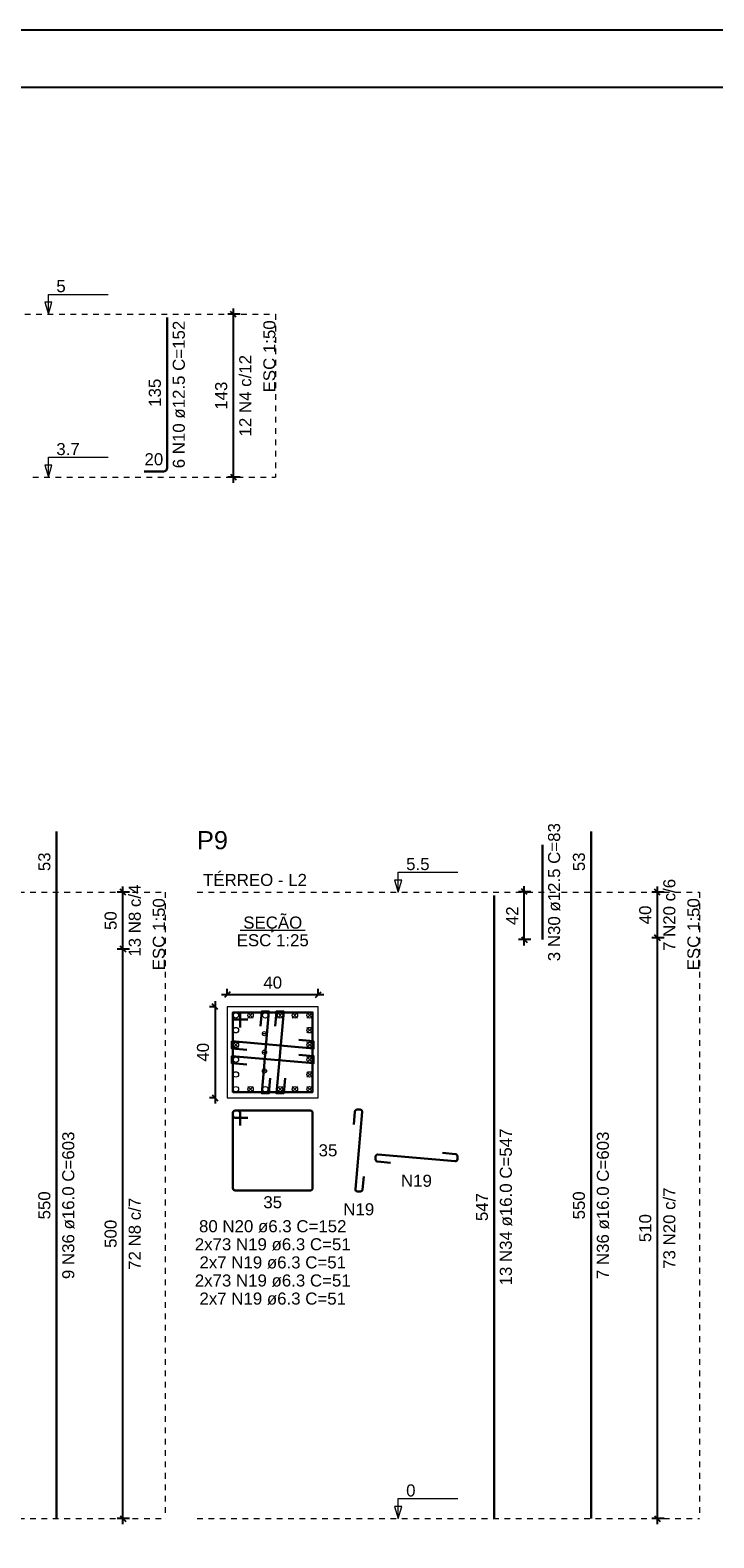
# Model space of a CAD drawing. Header units: millimetres. Extents: x 10 to 1250, y -62 to 528.
# Tile 135 of 256: x 232 to 244, y 166 to 193. Entities that reach past the tile are written whole.
import ezdxf

# ---------------------------------------------------------------- set-up
doc = ezdxf.new("R2010")
doc.units = ezdxf.units.MM
doc.header["$LTSCALE"] = 0.05
doc.linetypes.add('DOT', pattern=[6.35, 0, -6.35])
for name, color, linetype, lineweight in [('Descrição da armadura', 7, 'Continuous', 5), ('DT-Barras na forma', 2, 'Continuous', 30), ('DT-Barras no corte', 5, 'Continuous', 5), ('DT-Barras rebatidas', 2, 'Continuous', 30), ('DT-Cotas', 9, 'Continuous', 5), ('DT-Forma', 5, 'Continuous', 5), ('DT-Pontilhado', 9, 'DOT', 5), ('DT-Textos', 7, 'Continuous', 5), ('DT-Título', 3, 'Continuous', 20), ('Textos armaduras', 7, 'Continuous', 5)]:
    doc.layers.add(name, color=color, linetype=linetype, lineweight=lineweight)
doc.layers.add('FOLHA_PADRÃO', color=7, linetype='Continuous')
doc.styles.add('Arial', font='arial.ttf')
doc.styles.get("Standard").update_dxf_attribs({"font": 'arial.ttf'})
doc.dimstyles.new('UM_25.000000', dxfattribs={"dimtxt": 0.18, "dimasz": 0.1, "dimexe": 0.1, "dimexo": 0.2, "dimgap": 0, "dimtad": 1, "dimtih": 1, "dimtoh": 1, "dimdec": 1, "dimlfac": 25, "dimzin": 0, "dimdsep": 46, "dimtxsty": 'Standard', "dimcen": 0.09, "dimdle": 0.1, "dimadec": 1, "dimazin": 2, "dimtfac": 1, "dimtdec": 4, "dimtofl": 0, "dimtmove": 0, "dimatfit": 3, "dimfxl": 1, "dimtolj": 1, "dimarcsym": 0})
doc.dimstyles.new('UM_50.000000', dxfattribs={"dimtxt": 0.18, "dimasz": 0.1, "dimexe": 0.1, "dimexo": 0.2, "dimgap": 0.1, "dimtad": 1, "dimdec": 1, "dimlfac": 50, "dimzin": 0, "dimdsep": 46, "dimtxsty": 'Standard', "dimblk": 'OBLIQUE', "dimcen": 0.09, "dimdle": 0.1, "dimadec": 1, "dimazin": 2, "dimtfac": 1, "dimtdec": 1, "dimtofl": 0, "dimtmove": 0, "dimatfit": 3, "dimldrblk": 'OBLIQUE', "dimfxl": 1, "dimtolj": 1, "dimarcsym": 1})

# ---------------------------------------------------------------- blocks, each defined once
blk = doc.blocks.new('A1EST. 1500')
at = {"layer": 'FOLHA_PADRÃO', "color": 1, "linetype": 'Continuous'}
blk.add_line((150.008, 59.4), (0, 59.4), dxfattribs=at)
at = {"layer": 'FOLHA_PADRÃO', "color": 6, "linetype": 'Continuous'}
blk.add_lwpolyline([(149, 58.4), (149, 1), (1, 1), (1, 58.4), (149, 58.4)], dxfattribs=at)
blk = doc.blocks.new('_Oblique')
at = {"color": 0, "linetype": 'ByBlock', "lineweight": -2}
blk.add_line((-0.5, -0.5), (0.5, 0.5), dxfattribs=at)
blk = doc.blocks.new('*D1500')
at = {"layer": 'Defpoints', "color": 0, "transparency": 16777216}
for p in [(235.203, 187.595), (235.52, 187.595), (235.52, 184.735)]:
    blk.add_point(p, dxfattribs=at)
at = {"layer": 'DT-Cotas', "color": 0, "lineweight": -2, "transparency": 16777216}
for p, q in [((235.32, 187.595), (235.103, 187.595)), ((235.203, 184.635), (235.203, 187.695)), ((235.32, 184.735), (235.103, 184.735))]:
    blk.add_line(p, q, dxfattribs=at)
at = {"layer": 'DT-Cotas', "color": 0, "lineweight": -2, "transparency": 16777216, "xscale": 0.1, "yscale": 0.1, "zscale": 0.1}
for p, rotation in [((235.203, 187.595), 90), ((235.203, 184.735), 270)]:
    blk.add_blockref('_Oblique', p, dxfattribs=dict(at, rotation=rotation))
blk = doc.blocks.new('*D1538')
at = {"layer": 'Defpoints', "color": 0, "transparency": 16777216}
for p in [(233.261, 176.447), (233.579, 176.447), (233.579, 166.447)]:
    blk.add_point(p, dxfattribs=at)
at = {"layer": 'DT-Cotas', "color": 0, "lineweight": -2, "transparency": 16777216}
for p, q in [((233.379, 176.447), (233.161, 176.447)), ((233.261, 166.347), (233.261, 176.547)), ((233.379, 166.447), (233.161, 166.447))]:
    blk.add_line(p, q, dxfattribs=at)
at = {"layer": 'DT-Cotas', "color": 0, "lineweight": -2, "transparency": 16777216, "xscale": 0.1, "yscale": 0.1, "zscale": 0.1}
for p, rotation in [((233.261, 176.447), 90), ((233.261, 166.447), 270)]:
    blk.add_blockref('_Oblique', p, dxfattribs=dict(at, rotation=rotation))
blk = doc.blocks.new('*D1539')
at = {"layer": 'Defpoints', "color": 0, "transparency": 16777216}
for p in [(233.261, 177.447), (233.579, 177.447), (233.579, 176.447)]:
    blk.add_point(p, dxfattribs=at)
at = {"layer": 'DT-Cotas', "color": 0, "lineweight": -2, "transparency": 16777216}
for p, q in [((233.379, 177.447), (233.161, 177.447)), ((233.261, 176.347), (233.261, 177.547)), ((233.379, 176.447), (233.161, 176.447))]:
    blk.add_line(p, q, dxfattribs=at)
at = {"layer": 'DT-Cotas', "color": 0, "lineweight": -2, "transparency": 16777216, "xscale": 0.1, "yscale": 0.1, "zscale": 0.1}
for p, rotation in [((233.261, 177.447), 90), ((233.261, 176.447), 270)]:
    blk.add_blockref('_Oblique', p, dxfattribs=dict(at, rotation=rotation))
blk = doc.blocks.new('*D1540')
at = {"layer": 'Defpoints', "color": 0, "transparency": 16777216}
for p in [(233.261, 176.447), (233.579, 176.447), (233.579, 166.447)]:
    blk.add_point(p, dxfattribs=at)
at = {"layer": 'DT-Cotas', "color": 0, "lineweight": -2, "transparency": 16777216}
for p, q in [((233.379, 176.447), (233.161, 176.447)), ((233.261, 166.347), (233.261, 176.547)), ((233.379, 166.447), (233.161, 166.447))]:
    blk.add_line(p, q, dxfattribs=at)
at = {"layer": 'DT-Cotas', "color": 0, "lineweight": -2, "transparency": 16777216, "xscale": 0.1, "yscale": 0.1, "zscale": 0.1}
for p, rotation in [((233.261, 176.447), 90), ((233.261, 166.447), 270)]:
    blk.add_blockref('_Oblique', p, dxfattribs=dict(at, rotation=rotation))
blk = doc.blocks.new('*D1541')
at = {"layer": 'Defpoints', "color": 0, "transparency": 16777216}
for p in [(233.261, 177.447), (233.579, 177.447), (233.579, 176.447)]:
    blk.add_point(p, dxfattribs=at)
at = {"layer": 'DT-Cotas', "color": 0, "lineweight": -2, "transparency": 16777216}
for p, q in [((233.379, 177.447), (233.161, 177.447)), ((233.261, 176.347), (233.261, 177.547)), ((233.379, 176.447), (233.161, 176.447))]:
    blk.add_line(p, q, dxfattribs=at)
at = {"layer": 'DT-Cotas', "color": 0, "lineweight": -2, "transparency": 16777216, "xscale": 0.1, "yscale": 0.1, "zscale": 0.1}
for p, rotation in [((233.261, 177.447), 90), ((233.261, 176.447), 270)]:
    blk.add_blockref('_Oblique', p, dxfattribs=dict(at, rotation=rotation))
blk = doc.blocks.new('*D1542')
at = {"layer": 'Defpoints', "color": 0, "transparency": 16777216}
for p in [(233.261, 176.447), (233.579, 176.447), (233.579, 166.447)]:
    blk.add_point(p, dxfattribs=at)
at = {"layer": 'DT-Cotas', "color": 0, "lineweight": -2, "transparency": 16777216}
for p, q in [((233.379, 176.447), (233.161, 176.447)), ((233.261, 166.347), (233.261, 176.547)), ((233.379, 166.447), (233.161, 166.447))]:
    blk.add_line(p, q, dxfattribs=at)
at = {"layer": 'DT-Cotas', "color": 0, "lineweight": -2, "transparency": 16777216, "xscale": 0.1, "yscale": 0.1, "zscale": 0.1}
for p, rotation in [((233.261, 176.447), 90), ((233.261, 166.447), 270)]:
    blk.add_blockref('_Oblique', p, dxfattribs=dict(at, rotation=rotation))
blk = doc.blocks.new('*D1543')
at = {"layer": 'Defpoints', "color": 0, "transparency": 16777216}
for p in [(233.261, 177.447), (233.579, 177.447), (233.579, 176.447)]:
    blk.add_point(p, dxfattribs=at)
at = {"layer": 'DT-Cotas', "color": 0, "lineweight": -2, "transparency": 16777216}
for p, q in [((233.379, 177.447), (233.161, 177.447)), ((233.261, 176.347), (233.261, 177.547)), ((233.379, 176.447), (233.161, 176.447))]:
    blk.add_line(p, q, dxfattribs=at)
at = {"layer": 'DT-Cotas', "color": 0, "lineweight": -2, "transparency": 16777216, "xscale": 0.1, "yscale": 0.1, "zscale": 0.1}
for p, rotation in [((233.261, 177.447), 90), ((233.261, 176.447), 270)]:
    blk.add_blockref('_Oblique', p, dxfattribs=dict(at, rotation=rotation))
blk = doc.blocks.new('*D1544')
at = {"layer": 'Defpoints', "color": 0, "transparency": 16777216}
for p in [(235.094, 175.435), (234.882, 173.835), (235.094, 173.835)]:
    blk.add_point(p, dxfattribs=at)
at = {"layer": 'DT-Cotas', "color": 0, "lineweight": -2, "transparency": 16777216}
for p, q in [((234.894, 175.435), (234.782, 175.435)), ((234.882, 175.535), (234.882, 173.735)), ((234.894, 173.835), (234.782, 173.835))]:
    blk.add_line(p, q, dxfattribs=at)
at = {"layer": 'DT-Cotas', "color": 0, "lineweight": -2, "transparency": 16777216, "xscale": 0.1, "yscale": 0.1, "zscale": 0.1}
for p, rotation in [((234.882, 175.435), 90), ((234.882, 173.835), 270)]:
    blk.add_blockref('_Oblique', p, dxfattribs=dict(at, rotation=rotation))
at = {"layer": 'DT-Cotas', "transparency": 16777216, "insert": (234.67, 174.635), "char_height": 0.2118, "attachment_point": 5, "rotation": 90, "style": 'Arial'}
blk.add_mtext('\\A1;40', dxfattribs=at)
blk = doc.blocks.new('*D1545')
at = {"layer": 'Defpoints', "color": 0, "transparency": 16777216}
for p in [(236.694, 175.647), (235.094, 175.435), (236.694, 175.435)]:
    blk.add_point(p, dxfattribs=at)
at = {"layer": 'DT-Cotas', "color": 0, "lineweight": -2, "transparency": 16777216}
for p, q in [((234.994, 175.647), (236.794, 175.647)), ((235.094, 175.635), (235.094, 175.747)), ((236.694, 175.635), (236.694, 175.747))]:
    blk.add_line(p, q, dxfattribs=at)
at = {"layer": 'DT-Cotas', "color": 0, "lineweight": -2, "transparency": 16777216, "xscale": 0.1, "yscale": 0.1, "zscale": 0.1, "rotation": 180}
blk.add_blockref('_Oblique', (235.094, 175.647), dxfattribs=at)
at = {"layer": 'DT-Cotas', "color": 0, "lineweight": -2, "transparency": 16777216, "xscale": 0.1, "yscale": 0.1, "zscale": 0.1}
blk.add_blockref('_Oblique', (236.694, 175.647), dxfattribs=at)
at = {"layer": 'DT-Cotas', "transparency": 16777216, "insert": (235.894, 175.858), "char_height": 0.2118, "attachment_point": 5, "rotation": 0.0057, "style": 'Arial'}
blk.add_mtext('\\A1;40', dxfattribs=at)
blk = doc.blocks.new('*D1546')
at = {"layer": 'Defpoints', "color": 0, "transparency": 16777216}
for p in [(240.313, 177.453), (240.631, 177.453), (240.631, 176.613)]:
    blk.add_point(p, dxfattribs=at)
at = {"layer": 'DT-Cotas', "color": 0, "lineweight": -2, "transparency": 16777216}
for p, q in [((240.431, 177.453), (240.213, 177.453)), ((240.313, 176.513), (240.313, 177.553)), ((240.431, 176.613), (240.213, 176.613))]:
    blk.add_line(p, q, dxfattribs=at)
at = {"layer": 'DT-Cotas', "color": 0, "lineweight": -2, "transparency": 16777216, "xscale": 0.1, "yscale": 0.1, "zscale": 0.1}
for p, rotation in [((240.313, 177.453), 90), ((240.313, 176.613), 270)]:
    blk.add_blockref('_Oblique', p, dxfattribs=dict(at, rotation=rotation))
at = {"layer": 'DT-Cotas', "transparency": 16777216, "insert": (240.101, 177.033), "char_height": 0.2118, "attachment_point": 5, "rotation": 90, "style": 'Arial'}
blk.add_mtext('\\A1;42', dxfattribs=at)
blk = doc.blocks.new('*D1547')
at = {"layer": 'Defpoints', "color": 0, "transparency": 16777216}
for p in [(242.653, 176.647), (242.97, 176.647), (242.97, 166.447)]:
    blk.add_point(p, dxfattribs=at)
at = {"layer": 'DT-Cotas', "color": 0, "lineweight": -2, "transparency": 16777216}
for p, q in [((242.77, 176.647), (242.553, 176.647)), ((242.653, 166.347), (242.653, 176.747)), ((242.77, 166.447), (242.553, 166.447))]:
    blk.add_line(p, q, dxfattribs=at)
at = {"layer": 'DT-Cotas', "color": 0, "lineweight": -2, "transparency": 16777216, "xscale": 0.1, "yscale": 0.1, "zscale": 0.1}
for p, rotation in [((242.653, 176.647), 90), ((242.653, 166.447), 270)]:
    blk.add_blockref('_Oblique', p, dxfattribs=dict(at, rotation=rotation))
blk = doc.blocks.new('*D1548')
at = {"layer": 'Defpoints', "color": 0, "transparency": 16777216}
for p in [(242.653, 177.447), (242.97, 177.447), (242.97, 176.647)]:
    blk.add_point(p, dxfattribs=at)
at = {"layer": 'DT-Cotas', "color": 0, "lineweight": -2, "transparency": 16777216}
for p, q in [((242.77, 177.447), (242.553, 177.447)), ((242.653, 176.547), (242.653, 177.547)), ((242.77, 176.647), (242.553, 176.647))]:
    blk.add_line(p, q, dxfattribs=at)
at = {"layer": 'DT-Cotas', "color": 0, "lineweight": -2, "transparency": 16777216, "xscale": 0.1, "yscale": 0.1, "zscale": 0.1}
for p, rotation in [((242.653, 177.447), 90), ((242.653, 176.647), 270)]:
    blk.add_blockref('_Oblique', p, dxfattribs=dict(at, rotation=rotation))
blk = doc.blocks.new('*D1549')
at = {"layer": 'Defpoints', "color": 0, "transparency": 16777216}
for p in [(242.653, 176.647), (242.97, 176.647), (242.97, 166.447)]:
    blk.add_point(p, dxfattribs=at)
at = {"layer": 'DT-Cotas', "color": 0, "lineweight": -2, "transparency": 16777216}
for p, q in [((242.77, 176.647), (242.553, 176.647)), ((242.653, 166.347), (242.653, 176.747)), ((242.77, 166.447), (242.553, 166.447))]:
    blk.add_line(p, q, dxfattribs=at)
at = {"layer": 'DT-Cotas', "color": 0, "lineweight": -2, "transparency": 16777216, "xscale": 0.1, "yscale": 0.1, "zscale": 0.1}
for p, rotation in [((242.653, 176.647), 90), ((242.653, 166.447), 270)]:
    blk.add_blockref('_Oblique', p, dxfattribs=dict(at, rotation=rotation))
blk = doc.blocks.new('*D1550')
at = {"layer": 'Defpoints', "color": 0, "transparency": 16777216}
for p in [(242.653, 177.447), (242.97, 177.447), (242.97, 176.647)]:
    blk.add_point(p, dxfattribs=at)
at = {"layer": 'DT-Cotas', "color": 0, "lineweight": -2, "transparency": 16777216}
for p, q in [((242.77, 177.447), (242.553, 177.447)), ((242.653, 176.547), (242.653, 177.547)), ((242.77, 176.647), (242.553, 176.647))]:
    blk.add_line(p, q, dxfattribs=at)
at = {"layer": 'DT-Cotas', "color": 0, "lineweight": -2, "transparency": 16777216, "xscale": 0.1, "yscale": 0.1, "zscale": 0.1}
for p, rotation in [((242.653, 177.447), 90), ((242.653, 176.647), 270)]:
    blk.add_blockref('_Oblique', p, dxfattribs=dict(at, rotation=rotation))
blk = doc.blocks.new('*D1551')
at = {"layer": 'Defpoints', "color": 0, "transparency": 16777216}
for p in [(242.653, 176.647), (242.97, 176.647), (242.97, 166.447)]:
    blk.add_point(p, dxfattribs=at)
at = {"layer": 'DT-Cotas', "color": 0, "lineweight": -2, "transparency": 16777216}
for p, q in [((242.77, 176.647), (242.553, 176.647)), ((242.653, 166.347), (242.653, 176.747)), ((242.77, 166.447), (242.553, 166.447))]:
    blk.add_line(p, q, dxfattribs=at)
at = {"layer": 'DT-Cotas', "color": 0, "lineweight": -2, "transparency": 16777216, "xscale": 0.1, "yscale": 0.1, "zscale": 0.1}
for p, rotation in [((242.653, 176.647), 90), ((242.653, 166.447), 270)]:
    blk.add_blockref('_Oblique', p, dxfattribs=dict(at, rotation=rotation))
blk = doc.blocks.new('*D1552')
at = {"layer": 'Defpoints', "color": 0, "transparency": 16777216}
for p in [(242.653, 177.447), (242.97, 177.447), (242.97, 176.647)]:
    blk.add_point(p, dxfattribs=at)
at = {"layer": 'DT-Cotas', "color": 0, "lineweight": -2, "transparency": 16777216}
for p, q in [((242.77, 177.447), (242.553, 177.447)), ((242.653, 176.547), (242.653, 177.547)), ((242.77, 176.647), (242.553, 176.647))]:
    blk.add_line(p, q, dxfattribs=at)
at = {"layer": 'DT-Cotas', "color": 0, "lineweight": -2, "transparency": 16777216, "xscale": 0.1, "yscale": 0.1, "zscale": 0.1}
for p, rotation in [((242.653, 177.447), 90), ((242.653, 176.647), 270)]:
    blk.add_blockref('_Oblique', p, dxfattribs=dict(at, rotation=rotation))

msp = doc.modelspace()

# ---------------------------------------------------------------- linework, layer by layer
at = {"layer": 'DT-Barras na forma'}
for points in [[(235.32, 175.0718), (235.32, 175.3348), (235.194, 175.3348), (235.194, 173.9348), (236.594, 173.9348), (236.594, 175.3348), (235.194, 175.3348), (235.194, 175.2088), (235.457, 175.2088)], [(235.8512, 174.1784), (235.828, 173.9164), (235.7008, 173.9164), (235.828, 175.3532), (235.7008, 175.3532), (235.6776, 175.0913)], [(236.1104, 174.1784), (236.0872, 173.9164), (235.96, 173.9164), (236.0872, 175.3532), (235.96, 175.3532), (235.9368, 175.0913)], [(236.3505, 174.8512), (236.6124, 174.828), (236.6124, 174.7008), (235.1756, 174.828), (235.1756, 174.7008), (235.4376, 174.6776)], [(236.3505, 174.592), (236.6124, 174.5688), (236.6124, 174.4416), (235.1756, 174.5688), (235.1756, 174.4416), (235.4376, 174.4184)]]:
    msp.add_lwpolyline(points, dxfattribs=at)
at = {"layer": 'DT-Barras no corte'}
for p, q in [((235.4572, 175.2348), (235.5532, 175.3308)), ((235.4572, 175.3308), (235.5532, 175.2348)), ((235.9756, 175.2348), (236.0716, 175.3308)), ((235.9756, 175.3308), (236.0716, 175.2348)), ((236.2348, 175.2348), (236.3308, 175.3308)), ((236.2348, 175.3308), (236.3308, 175.2348)), ((236.494, 175.2348), (236.59, 175.3308)), ((236.494, 175.3308), (236.59, 175.2348)), ((236.494, 174.9756), (236.59, 175.0716)), ((236.494, 175.0716), (236.59, 174.9756)), ((235.198, 174.7164), (235.294, 174.8124)), ((235.198, 174.8124), (235.294, 174.7164)), ((235.704, 174.9623), (235.794, 174.9623)), ((236.494, 174.7164), (236.59, 174.8124)), ((236.494, 174.8124), (236.59, 174.7164)), ((235.704, 174.6348), (235.794, 174.6348)), ((236.494, 174.4572), (236.59, 174.5532)), ((236.494, 174.5532), (236.59, 174.4572)), ((235.704, 174.3073), (235.794, 174.3073)), ((236.494, 174.198), (236.59, 174.294)), ((236.494, 174.294), (236.59, 174.198)), ((235.4572, 173.9388), (235.5532, 174.0348)), ((235.4572, 174.0348), (235.5532, 173.9388)), ((235.9756, 173.9388), (236.0716, 174.0348)), ((235.9756, 174.0348), (236.0716, 173.9388)), ((236.2348, 173.9388), (236.3308, 174.0348)), ((236.2348, 174.0348), (236.3308, 173.9388)), ((236.494, 173.9388), (236.59, 174.0348)), ((236.494, 174.0348), (236.59, 173.9388))]:
    msp.add_line(p, q, dxfattribs=at)
for centre, radius in [((235.246, 175.2828), 0.048), ((235.5052, 175.2828), 0.048), ((235.7644, 175.2828), 0.048), ((236.0236, 175.2828), 0.048), ((236.2828, 175.2828), 0.048), ((236.542, 175.2828), 0.048), ((235.246, 175.0236), 0.048), ((236.542, 175.0236), 0.048), ((235.246, 174.7644), 0.048), ((235.749, 174.9623), 0.0375), ((236.542, 174.7644), 0.048), ((235.246, 174.5052), 0.048), ((235.749, 174.6348), 0.0375), ((236.542, 174.5052), 0.048), ((235.246, 174.246), 0.048), ((235.749, 174.3073), 0.0375), ((236.542, 174.246), 0.048), ((235.246, 173.9868), 0.048), ((235.5052, 173.9868), 0.048), ((235.7644, 173.9868), 0.048), ((236.0236, 173.9868), 0.048), ((236.2828, 173.9868), 0.048), ((236.542, 173.9868), 0.048)]:
    msp.add_circle(centre, radius, dxfattribs=at)
at = {"layer": 'DT-Barras rebatidas'}
for p, q in [((234.0376, 184.8972), (234.0376, 187.5367)), ((233.6376, 184.8347), (233.9751, 184.8347)), ((232.096, 177.4469), (232.096, 178.5144)), ((241.4878, 177.4469), (241.4878, 178.5144)), ((240.6306, 176.613), (240.6306, 178.2809)), ((232.096, 166.4469), (232.096, 177.4469)), ((241.4878, 166.4469), (241.4878, 177.4469)), ((239.7834, 166.4469), (239.7834, 177.3889)), ((235.194, 173.5727), (235.194, 172.2483)), ((235.194, 173.5727), (235.194, 173.5223)), ((235.2822, 173.6105), (235.2318, 173.6105)), ((236.5562, 173.6105), (235.2318, 173.6105)), ((235.2318, 173.4845), (235.457, 173.4845)), ((235.32, 173.3475), (235.32, 173.5727)), ((236.594, 172.2483), (236.594, 173.5727)), ((237.3391, 173.5945), (237.3189, 173.367)), ((237.3457, 172.2333), (237.4657, 173.5878)), ((237.428, 173.6289), (237.3767, 173.6289)), ((237.7012, 172.8032), (237.7012, 172.7519)), ((237.7357, 172.7143), (237.9632, 172.6941)), ((239.0969, 172.721), (237.7423, 172.8409)), ((238.876, 172.8677), (239.1035, 172.8476)), ((239.138, 172.8099), (239.138, 172.7586)), ((237.4925, 172.4541), (237.4724, 172.2266)), ((235.2318, 172.2105), (236.5562, 172.2105)), ((237.4347, 172.1921), (237.3834, 172.1921))]:
    msp.add_line(p, q, dxfattribs=at)
for centre, radius, start, end in [((233.9751, 184.8972), 0.0625, 270, 0), ((235.2318, 173.5727), 0.0378, 90, 180), ((235.2318, 173.5727), 0.0378, 90, 180), ((235.2318, 173.5223), 0.0378, 180, 270), ((235.2822, 173.5727), 0.0378, 0, 90), ((236.5562, 173.5727), 0.0378, 0, 90), ((237.3767, 173.5911), 0.0378, 90, 174.94079), ((237.428, 173.5911), 0.0378, 354.94079, 90), ((237.739, 172.8032), 0.0378, 84.94079, 180), ((237.739, 172.7519), 0.0378, 180, 264.94079), ((239.1002, 172.7586), 0.0378, 264.94079, 0), ((239.1002, 172.8099), 0.0378, 0, 84.94079), ((235.2318, 172.2483), 0.0378, 180, 270), ((236.5562, 172.2483), 0.0378, 270, 0), ((237.3834, 172.2299), 0.0378, 174.94079, 270), ((237.4347, 172.2299), 0.0378, 270, 354.94079)]:
    msp.add_arc(centre, radius, start, end, dxfattribs=at)
at = {"layer": 'DT-Forma'}
msp.add_lwpolyline([(235.094, 173.8348), (236.694, 173.8348), (236.694, 175.4348), (235.094, 175.4348), (235.094, 173.8348)], close=True, dxfattribs=at)
at = {"layer": 'DT-Pontilhado', "ltscale": 0.2}
for p, q in [((227.7393, 187.5947), (235.9438, 187.5947)), ((235.9438, 187.5947), (235.9438, 184.7347)), ((231.6769, 184.7347), (235.9438, 184.7347)), ((225.6327, 177.4469), (234.0022, 177.4469)), ((234.0022, 177.4469), (234.0022, 166.4469)), ((234.5645, 177.4469), (243.394, 177.4469)), ((243.394, 177.4469), (243.394, 166.4469)), ((225.6327, 166.4469), (234.0022, 166.4469)), ((234.5645, 166.4469), (243.394, 166.4469))]:
    msp.add_line(p, q, dxfattribs=at)
at = {"layer": 'DT-Textos'}
msp.add_line((235.3218, 176.7798), (236.4662, 176.7798), dxfattribs=at)
for points in [[(231.9522, 187.5947), (232.0158, 187.8065), (231.8887, 187.8065), (231.9522, 187.5947), (231.9522, 187.9447), (233.0022, 187.9447)], [(231.9522, 184.7347), (232.0158, 184.9465), (231.8887, 184.9465), (231.9522, 184.7347), (231.9522, 185.0847), (233.0022, 185.0847)], [(238.098, 177.4469), (238.1615, 177.6587), (238.0345, 177.6587), (238.098, 177.4469), (238.098, 177.7969), (239.148, 177.7969)], [(238.098, 166.4469), (238.1615, 166.6587), (238.0345, 166.6587), (238.098, 166.4469), (238.098, 166.7969), (239.148, 166.7969)]]:
    msp.add_lwpolyline(points, dxfattribs=at)

# ---------------------------------------------------------------- block references
msp.add_blockref('A1EST. 1500', (167.22, 133.1843))

# ---------------------------------------------------------------- texts
at = {"layer": 'Descrição da armadura', "linetype": 'Continuous', "char_height": 0.2118, "attachment_point": 8, "rotation": 90, "line_spacing_factor": 0.798, "style": 'Arial'}
for s, insert, width in [('6 N10 ø12.5 C=152', (234.3553, 186.1857), 5.194653), ('12 N4 c/12', (235.5202, 186.1647), 2.869342), ('3 N30 ø12.5 C=83', (240.9483, 177.4469), 4.8647), ('13 N8 c/4', (233.5786, 176.9469), 2.539389), ('7 N20 c/6', (242.9704, 177.0469), 2.539389), ('13 N34 ø16.0 C=547', (240.1011, 171.9179), 5.524605), ('9 N36 ø16.0 C=603', (232.4137, 171.9469), 5.194653), ('7 N36 ø16.0 C=603', (241.8055, 171.9469), 5.194653), ('73 N20 c/7', (242.9704, 171.5469), 2.869342), ('72 N8 c/7', (233.5786, 171.4469), 2.539389)]:
    msp.add_mtext(s, dxfattribs=dict(at, insert=insert, width=width))
at = {"layer": 'Descrição da armadura', "linetype": 'Continuous', "char_height": 0.2118, "attachment_point": 8, "line_spacing_factor": 0.798, "style": 'Arial'}
for s, insert, width in [('N19', (238.4196, 172.2705), 1.088351), ('N19', (237.4057, 171.7685), 1.088351), ('80 N20 ø6.3 C=152', (235.894, 171.4692), 5.194653), ('2x73 N19 ø6.3 C=51', (235.894, 171.1515), 5.423355), ('2x7 N19 ø6.3 C=51', (235.894, 170.8338), 5.097485), ('2x73 N19 ø6.3 C=51', (235.894, 170.5161), 5.423355), ('2x7 N19 ø6.3 C=51', (235.894, 170.1984), 5.097485)]:
    msp.add_mtext(s, dxfattribs=dict(at, insert=insert, width=width))
at = {"layer": 'DT-Cotas', "linetype": 'Continuous', "char_height": 0.2118, "attachment_point": 8, "rotation": 90, "line_spacing_factor": 0.798, "style": 'Arial'}
for s, insert, width in [('143', (235.0966, 186.1647), 0.989858), ('40', (242.5468, 177.0469), 0.659905), ('50', (233.155, 176.9469), 0.659905), ('500', (233.155, 171.4469), 0.989858), ('510', (242.5468, 171.5469), 0.989858)]:
    msp.add_mtext(s, dxfattribs=dict(at, insert=insert, width=width))
at = {"layer": 'DT-Textos', "char_height": 0.2118, "attachment_point": 7, "line_spacing_factor": 0.798, "style": 'Arial'}
for s, insert, width in [('5', (232.0922, 187.9797), 0.325871), ('3.7', (232.0922, 185.1197), 0.814533), ('5.5', (238.238, 177.8319), 0.814533), ('0', (238.238, 166.8319), 0.325871)]:
    msp.add_mtext(s, dxfattribs=dict(at, insert=insert, width=width))
at = {"layer": 'DT-Textos', "linetype": 'Continuous', "char_height": 0.2118, "width": 2.507973, "attachment_point": 9, "rotation": 90, "line_spacing_factor": 0.798, "style": 'Arial'}
for insert in [(235.9438, 187.4888), (234.0022, 177.341), (243.394, 177.341)]:
    msp.add_mtext('ESC 1:50', dxfattribs=dict(at, insert=insert))
at = {"layer": 'DT-Textos', "linetype": 'Continuous', "char_height": 0.2118, "line_spacing_factor": 0.798, "style": 'Arial'}
for s, insert, width, attachment_point in [('TÉRREO - L2', (234.6704, 177.5528), 3.614044, 7), ('SEÇÃO', (235.8945, 176.7418), 2.051353, 8), ('ESC 1:25', (235.894, 176.4938), 2.507973, 8)]:
    msp.add_mtext(s, dxfattribs=dict(at, insert=insert, width=width, attachment_point=attachment_point))
at = {"layer": 'DT-Título', "linetype": 'Continuous', "insert": (234.5645, 178.1967), "char_height": 0.3177, "width": 1.194477, "attachment_point": 7, "line_spacing_factor": 0.798, "style": 'Arial'}
msp.add_mtext('P9', dxfattribs=at)
at = {"layer": 'Textos armaduras', "linetype": 'Continuous', "char_height": 0.2118, "attachment_point": 7, "rotation": 90, "line_spacing_factor": 0.798, "style": 'Arial'}
for s, insert, width in [('135', (233.9317, 185.9694), 0.989858), ('53', (231.9901, 177.8157), 0.659905), ('53', (241.3819, 177.8157), 0.659905), ('550', (231.9901, 171.6995), 0.989858), ('547', (239.6775, 171.6705), 0.989858), ('550', (241.3819, 171.6995), 0.989858)]:
    msp.add_mtext(s, dxfattribs=dict(at, insert=insert, width=width))
at = {"layer": 'Textos armaduras', "linetype": 'Continuous', "char_height": 0.2118, "width": 0.659905, "attachment_point": 7, "line_spacing_factor": 0.798, "style": 'Arial'}
for s, insert in [('20', (233.6414, 184.9406)), ('35', (236.6999, 172.8046)), ('35', (235.7291, 171.8928))]:
    msp.add_mtext(s, dxfattribs=dict(at, insert=insert))

# ---------------------------------------------------------------- dimensions: what is measured, and where the dimension line sits
at = {"layer": 'DT-Cotas'}
for base, p1, p2, picture, middle in [((235.2025, 187.5947), (235.5202, 184.7347), (235.5202, 187.5947), '*D1500', (234.9907, 186.1647)), ((233.2609, 177.4469), (233.5786, 176.4469), (233.5786, 177.4469), '*D1539', (233.0491, 176.9469)), ((233.2609, 177.4469), (233.5786, 176.4469), (233.5786, 177.4469), '*D1541', (233.0491, 176.9469)), ((233.2609, 177.4469), (233.5786, 176.4469), (233.5786, 177.4469), '*D1543', (233.0491, 176.9469)), ((242.6527, 177.4469), (242.9704, 176.6469), (242.9704, 177.4469), '*D1548', (242.4409, 177.0469)), ((242.6527, 177.4469), (242.9704, 176.6469), (242.9704, 177.4469), '*D1550', (242.4409, 177.0469)), ((242.6527, 177.4469), (242.9704, 176.6469), (242.9704, 177.4469), '*D1552', (242.4409, 177.0469)), ((242.6527, 176.6469), (242.9704, 166.4469), (242.9704, 176.6469), '*D1547', (242.4409, 171.5469)), ((242.6527, 176.6469), (242.9704, 166.4469), (242.9704, 176.6469), '*D1549', (242.4409, 171.5469)), ((242.6527, 176.6469), (242.9704, 166.4469), (242.9704, 176.6469), '*D1551', (242.4409, 171.5469)), ((233.2609, 176.4469), (233.5786, 166.4469), (233.5786, 176.4469), '*D1538', (233.0491, 171.4469)), ((233.2609, 176.4469), (233.5786, 166.4469), (233.5786, 176.4469), '*D1540', (233.0491, 171.4469)), ((233.2609, 176.4469), (233.5786, 166.4469), (233.5786, 176.4469), '*D1542', (233.0491, 171.4469))]:
    dim = msp.add_linear_dim(base=base, p1=p1, p2=p2, angle=90, text=' ', dimstyle='UM_50.000000', override={"dimtxt": 0.2118, "dimasz": 0.1, "dimexe": 0.1, "dimexo": 0.2, "dimtad": 1, "dimtih": 0, "dimtoh": 0, "dimdec": 1, "dimlfac": 50, "dimzin": 8, "dimtxsty": 'Arial', "dimblk": 'Oblique', "dimblk1": 'Oblique', "dimblk2": 'Oblique', "dimsah": 1, "dimdle": 0.1, "dimse1": 0, "dimse2": 0, "dimclrt": 256, "dimadec": 1, "dimazin": 3, "dimtmove": 2, "dimldrblk": 'Oblique'}, dxfattribs=at)
    dim.commit()
    dim.dimension.update_dxf_attribs({"geometry": picture, "text_midpoint": middle, "dimtype": 160, "text_rotation": 90})
for base, p1, p2, dimstyle, override, picture, middle in [((240.3129, 177.453), (240.6306, 176.613), (240.6306, 177.453), 'UM_50.000000', {"dimtxt": 0.2118, "dimasz": 0.1, "dimexe": 0.1, "dimexo": 0.2, "dimtad": 1, "dimtih": 0, "dimtoh": 0, "dimdec": 1, "dimlfac": 50, "dimzin": 8, "dimtxsty": 'Arial', "dimblk": 'Oblique', "dimblk1": 'Oblique', "dimblk2": 'Oblique', "dimsah": 1, "dimdle": 0.1, "dimse1": 0, "dimse2": 0, "dimclrt": 256, "dimadec": 1, "dimazin": 3, "dimtmove": 2, "dimldrblk": 'Oblique'}, '*D1546', (240.1011, 177.033)), ((234.8822, 173.8348), (235.094, 175.4348), (235.094, 173.8348), 'UM_25.000000', {"dimtxt": 0.2118, "dimasz": 0.1, "dimexe": 0.1, "dimexo": 0.2, "dimtad": 1, "dimtih": 0, "dimtoh": 0, "dimdec": 1, "dimlfac": 25, "dimzin": 8, "dimtxsty": 'Arial', "dimblk": 'Oblique', "dimblk1": 'Oblique', "dimblk2": 'Oblique', "dimsah": 1, "dimdle": 0.1, "dimse1": 0, "dimse2": 0, "dimclrt": 256, "dimadec": 1, "dimazin": 3, "dimtmove": 2, "dimldrblk": 'Oblique'}, '*D1544', (234.6704, 174.6348))]:
    dim = msp.add_linear_dim(base=base, p1=p1, p2=p2, angle=90, dimstyle=dimstyle, override=override, dxfattribs=at)
    dim.commit()
    dim.dimension.update_dxf_attribs({"geometry": picture, "text_midpoint": middle, "dimtype": 160, "text_rotation": 90})
dim = msp.add_linear_dim(base=(236.694, 175.6466), p1=(235.094, 175.4348), p2=(236.694, 175.4348), dimstyle='UM_25.000000', override={"dimtxt": 0.2118, "dimasz": 0.1, "dimexe": 0.1, "dimexo": 0.2, "dimtad": 1, "dimtih": 0, "dimtoh": 0, "dimdec": 1, "dimlfac": 25, "dimzin": 8, "dimtxsty": 'Arial', "dimblk": 'Oblique', "dimblk1": 'Oblique', "dimblk2": 'Oblique', "dimsah": 1, "dimdle": 0.1, "dimse1": 0, "dimse2": 0, "dimclrt": 256, "dimadec": 1, "dimazin": 3, "dimtmove": 2, "dimldrblk": 'Oblique'}, dxfattribs=at)
dim.commit()
dim.dimension.update_dxf_attribs({"geometry": '*D1545', "text_midpoint": (235.894, 175.8584), "dimtype": 160, "text_rotation": 0.00573})

doc.saveas('drawing.dxf')
